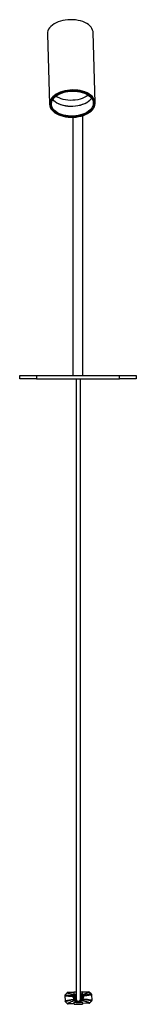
# Model space of a CAD drawing. Header units: millimetres. Extents: x 331 to 935, y 222 to 625.
# Tile 5 of 6: x 907 to 935, y 222 to 458. Entities that reach past the tile are written whole.
import ezdxf

# ---------------------------------------------------------------- set-up
doc = ezdxf.new("R2010")
doc.units = ezdxf.units.MM

msp = doc.modelspace()

# ---------------------------------------------------------------- linework, layer by layer
at = {"color": 7, "linetype": 'Continuous', "lineweight": 25}
for p, q in [((913.28, 454.95), (913.79, 438.08)), ((924.78, 438.41), (924.28, 455.28)), ((913.95, 438.13), (913.93, 438.25)), ((913.94, 438.36), (913.95, 438.09)), ((913.94, 438.26), (913.94, 438.31)), ((924.62, 438.41), (924.62, 438.68)), ((924.62, 438.63), (924.62, 438.58)), ((924.63, 438.57), (924.62, 438.45)), ((919.44, 434.98), (919.44, 372.94)), ((921.84, 372.94), (921.84, 435.4)), ((906.64, 372.14), (906.64, 372.94)), ((906.64, 372.94), (910.64, 372.94)), ((910.64, 372.14), (906.64, 372.14)), ((910.64, 372.94), (910.64, 372.14)), ((910.64, 372.94), (930.64, 372.94)), ((910.64, 372.14), (930.64, 372.14)), ((930.64, 372.14), (930.64, 372.94)), ((930.64, 372.94), (934.64, 372.94)), ((934.64, 372.14), (930.64, 372.14)), ((934.64, 372.94), (934.64, 372.14)), ((917.94, 224.68), (917.55, 224.28)), ((917.99, 224.73), (917.94, 224.68)), ((917.99, 224.73), (917.99, 224.73)), ((918.06, 224.8), (918.01, 224.75)), ((918.09, 224.82), (918.06, 224.8)), ((919.63, 224.87), (918.08, 224.82)), ((918.08, 224.82), (918.08, 224.82)), ((918.2, 224.82), (918.13, 224.82)), ((918.2, 224.82), (919.66, 224.87)), ((918.2, 224.82), (918.2, 224.82)), ((919.65, 225), (920.21, 225.02)), ((919.65, 225), (919.67, 224.48)), ((919.67, 224.48), (920.21, 224.55)), ((921.21, 225.05), (921.65, 225.06)), ((921.21, 224.58), (921.67, 224.57)), ((921.65, 225.05), (921.65, 225.06)), ((921.65, 225.06), (921.67, 224.57)), ((921.65, 225.02), (921.65, 225.03)), ((923.15, 224.99), (921.66, 224.94)), ((921.66, 224.99), (921.66, 224.99)), ((921.66, 224.94), (923.15, 224.99)), ((921.66, 224.96), (921.66, 224.96)), ((921.66, 224.92), (921.66, 224.93)), ((921.66, 224.89), (921.66, 224.9)), ((921.66, 224.86), (921.66, 224.86)), ((923.15, 224.99), (923.15, 224.99)), ((923.15, 224.99), (923.15, 224.99)), ((923.36, 224.91), (923.36, 224.91)), ((923.8, 224.5), (923.36, 224.91)), ((923.36, 224.91), (923.36, 224.91)), ((923.36, 224.91), (923.8, 224.5)), ((917.46, 224.06), (917.53, 222.84)), ((917.63, 222.6), (917.98, 222.27)), ((917.98, 222.27), (918.08, 222.18)), ((919.52, 223.91), (919.86, 223.66)), ((919.56, 224.13), (919.68, 224.19)), ((919.65, 223.68), (919.62, 223.68)), ((919.66, 223.9), (919.73, 223.9)), ((919.66, 223.9), (919.73, 223.9)), ((919.73, 223.68), (919.69, 223.68)), ((919.76, 222.03), (919.74, 222.56)), ((919.81, 223.68), (919.77, 223.68)), ((919.8, 223.9), (919.87, 223.9)), ((919.8, 223.9), (919.87, 223.9)), ((919.88, 223.69), (919.86, 223.66)), ((919.93, 223.69), (919.88, 223.69)), ((919.9, 223.63), (919.93, 223.69)), ((919.9, 223.63), (919.95, 223.6)), ((920.21, 224.08), (919.94, 223.91)), ((919.94, 223.91), (920, 223.91)), ((919.94, 223.91), (920, 223.91)), ((920, 223.69), (919.95, 223.6)), ((919.98, 223.57), (920.05, 223.69)), ((919.98, 223.57), (920, 223.56)), ((920, 223.91), (920.21, 224.04)), ((920.05, 223.69), (920, 223.69)), ((920, 223.56), (920, 223.56)), ((920.19, 223.99), (920.08, 223.91)), ((920.08, 223.91), (920.13, 223.91)), ((920.08, 223.91), (920.13, 223.91)), ((920.13, 223.91), (920.21, 223.97)), ((920.33, 222.83), (920.33, 222.83)), ((920.33, 222.83), (920.33, 222.83)), ((920.33, 222.83), (920.33, 222.83)), ((920.33, 222.83), (920.33, 222.83)), ((920.33, 222.83), (920.33, 222.83)), ((920.34, 222.64), (920.33, 222.64)), ((920.34, 222.62), (920.34, 222.63)), ((920.34, 222.63), (920.34, 222.63)), ((920.34, 222.62), (920.34, 222.62)), ((920.34, 222.61), (920.34, 222.61)), ((921.13, 222.86), (921.13, 222.86)), ((921.13, 222.86), (921.13, 222.86)), ((921.13, 222.86), (921.13, 222.86)), ((921.13, 222.86), (921.13, 222.86)), ((921.13, 222.86), (921.13, 222.86)), ((921.13, 222.86), (921.13, 222.86)), ((921.13, 222.86), (921.13, 222.86)), ((921.13, 222.86), (921.13, 222.86)), ((921.13, 222.86), (921.13, 222.86)), ((921.13, 222.86), (921.13, 222.86)), ((921.13, 222.67), (921.18, 222.71)), ((921.13, 222.67), (921.13, 222.66)), ((921.13, 222.66), (921.13, 222.66)), ((921.13, 222.65), (921.14, 222.65)), ((921.14, 222.65), (921.14, 222.64)), ((921.14, 222.64), (921.14, 222.64)), ((921.41, 223.96), (921.21, 224.06)), ((921.21, 224.02), (921.33, 223.95)), ((921.26, 223.95), (921.21, 223.98)), ((921.33, 223.95), (921.26, 223.95)), ((921.33, 223.95), (921.26, 223.95)), ((921.35, 223.74), (921.41, 223.74)), ((921.41, 223.65), (921.35, 223.74)), ((921.39, 223.63), (921.41, 223.65)), ((921.39, 223.63), (921.39, 223.63)), ((921.47, 223.96), (921.41, 223.96)), ((921.47, 223.96), (921.41, 223.96)), ((921.41, 223.74), (921.45, 223.68)), ((921.45, 223.68), (921.49, 223.72)), ((921.48, 223.74), (921.51, 223.74)), ((921.49, 223.72), (921.48, 223.74)), ((921.51, 223.74), (921.78, 223.97)), ((921.51, 223.74), (921.53, 223.74)), ((921.63, 223.96), (921.56, 223.96)), ((921.63, 223.96), (921.56, 223.96)), ((921.59, 223.74), (921.63, 223.74)), ((921.67, 223.75), (921.71, 223.75)), ((921.8, 224.27), (921.69, 224.31)), ((921.78, 223.97), (921.71, 223.97)), ((921.78, 223.97), (921.71, 223.97)), ((921.75, 222.09), (921.74, 222.62)), ((921.75, 223.75), (921.78, 223.75)), ((921.75, 222.3), (921.75, 222.3)), ((923.24, 222.27), (921.75, 222.22)), ((921.75, 222.27), (921.75, 222.26)), ((921.75, 222.24), (921.75, 222.23)), ((921.75, 222.2), (921.75, 222.2)), ((921.78, 223.97), (921.88, 224.06)), ((921.78, 223.97), (921.78, 223.97)), ((921.78, 223.97), (921.78, 223.97)), ((923.24, 222.27), (923.24, 222.27)), ((923.86, 222.8), (923.45, 222.37)), ((923.45, 222.36), (923.45, 222.37)), ((923.8, 224.5), (923.8, 224.5)), ((923.8, 224.5), (923.8, 224.5)), ((923.86, 222.8), (923.86, 222.81)), ((923.9, 224.29), (923.9, 224.29)), ((923.9, 224.29), (923.94, 223.02)), ((923.9, 224.29), (923.9, 224.29)), ((923.9, 224.29), (923.94, 223.02)), ((923.94, 223.02), (923.94, 223.02)), ((923.94, 223.02), (923.94, 223.02)), ((923.94, 223.02), (923.94, 223.01)), ((923.94, 223.01), (923.94, 223.01)), ((919.72, 222.15), (918.29, 222.1)), ((919.76, 222.03), (921.75, 222.09)), ((921.75, 222.17), (921.75, 222.16)), ((921.75, 222.14), (921.75, 222.13)), ((921.75, 222.1), (921.75, 222.09))]:
    msp.add_line(p, q, dxfattribs=at)
at = {"color": 8, "linetype": 'Continuous', "lineweight": 25}
msp.add_line((921.35, 223.61), (921.21, 223.79), dxfattribs=at)
at = {"color": 7, "linetype": 'Continuous', "lineweight": 25, "flags": 128}
for points in [[(924.28, 455.28), (924.26, 455.52), (924.16, 455.88), (924, 456.24), (923.78, 456.58), (923.49, 456.9), (923.14, 457.2), (922.73, 457.47), (922.27, 457.71), (921.77, 457.92), (921.23, 458.1), (920.66, 458.23), (920.06, 458.33), (919.45, 458.38), (918.83, 458.39), (918.21, 458.36), (917.6, 458.29), (917, 458.18), (916.42, 458.03), (915.88, 457.84), (915.37, 457.62), (914.9, 457.36), (914.49, 457.08), (914.13, 456.77), (913.83, 456.44), (913.59, 456.1), (913.42, 455.74), (913.32, 455.37), (913.28, 455), (913.28, 454.95)], [(918.72, 441.49), (918.1, 441.42), (917.49, 441.31), (916.91, 441.16), (916.36, 440.97), (915.85, 440.74), (915.38, 440.48), (914.97, 440.19), (914.61, 439.88), (914.31, 439.54), (914.08, 439.19), (913.91, 438.83), (913.81, 438.46), (913.79, 438.08), (913.84, 437.71), (913.95, 437.35), (914.14, 436.99), (914.4, 436.66), (914.72, 436.34), (915.09, 436.05), (915.53, 435.79), (916.01, 435.56), (916.53, 435.36), (917.09, 435.2), (917.68, 435.09), (918.29, 435.01), (918.91, 434.97), (919.54, 434.98), (920.17, 435.03), (920.78, 435.13), (921.37, 435.26), (921.94, 435.43), (922.47, 435.64), (922.96, 435.88), (923.4, 436.16), (923.79, 436.46), (924.12, 436.78), (924.39, 437.13), (924.59, 437.49), (924.72, 437.85), (924.78, 438.23), (924.77, 438.6), (924.69, 438.97), (924.53, 439.33), (924.31, 439.67), (924.02, 440), (923.68, 440.31), (923.27, 440.58), (922.81, 440.83), (922.31, 441.04), (921.76, 441.22), (921.19, 441.36), (920.59, 441.46), (919.97, 441.51), (919.34, 441.52), (918.72, 441.49)], [(918.73, 441.41), (918.12, 441.34), (917.52, 441.23), (916.94, 441.07), (916.4, 440.88), (915.89, 440.65), (915.44, 440.39), (915.03, 440.1), (914.68, 439.79), (914.39, 439.45), (914.17, 439.1), (914.02, 438.74), (913.94, 438.37), (913.93, 438), (914, 437.63), (914.13, 437.27), (914.34, 436.93), (914.61, 436.6), (914.95, 436.29), (915.34, 436.01), (915.79, 435.76), (916.29, 435.55), (916.82, 435.37), (917.39, 435.23), (917.98, 435.13), (918.6, 435.07), (919.22, 435.06), (919.84, 435.09), (920.46, 435.16), (921.06, 435.27), (921.63, 435.42), (922.17, 435.62), (922.68, 435.84), (923.14, 436.1), (923.54, 436.39), (923.89, 436.71), (924.18, 437.04), (924.4, 437.39), (924.55, 437.76), (924.63, 438.13), (924.64, 438.5), (924.57, 438.87), (924.44, 439.22), (924.23, 439.57), (923.96, 439.9), (923.62, 440.21), (923.23, 440.49), (922.78, 440.73), (922.29, 440.95), (921.75, 441.13), (921.18, 441.27), (920.59, 441.37), (919.98, 441.43), (919.35, 441.44), (918.73, 441.41)], [(914.37, 439.39), (914.65, 439.73), (914.98, 440.05), (915.38, 440.34), (915.83, 440.6), (916.33, 440.84), (916.86, 441.03), (917.43, 441.19), (918.02, 441.31), (918.63, 441.39), (919.25, 441.43), (919.87, 441.42), (920.49, 441.37), (921.08, 441.28), (921.65, 441.14), (922.19, 440.97), (922.69, 440.76), (923.15, 440.52), (923.55, 440.25), (923.89, 439.94), (924.18, 439.62), (924.39, 439.28), (924.54, 438.92), (924.61, 438.56), (924.62, 438.19), (924.55, 437.82), (924.41, 437.45), (924.2, 437.1), (923.93, 436.77), (923.59, 436.45), (923.19, 436.16), (922.74, 435.89), (922.25, 435.66), (921.71, 435.46), (921.14, 435.3), (920.55, 435.18), (919.94, 435.11), (919.32, 435.07), (918.7, 435.08), (918.09, 435.13), (917.49, 435.22), (916.92, 435.35), (916.38, 435.53), (915.88, 435.73), (915.43, 435.98), (915.02, 436.25), (914.68, 436.55), (914.4, 436.88), (914.18, 437.22), (914.03, 437.58), (913.96, 437.94), (913.96, 438.31), (914.02, 438.68), (914.16, 439.04), (914.37, 439.39)], [(914.65, 439.33), (914.91, 439.65), (915.24, 439.96), (915.62, 440.24), (916.06, 440.49), (916.54, 440.71), (917.06, 440.9), (917.61, 441.04), (918.18, 441.15), (918.77, 441.22), (919.37, 441.25), (919.96, 441.24), (920.55, 441.18), (921.11, 441.08), (921.66, 440.94), (922.17, 440.77), (922.64, 440.56), (923.06, 440.31), (923.43, 440.04), (923.74, 439.74), (923.98, 439.42), (924.17, 439.09), (924.28, 438.74), (924.32, 438.39), (924.3, 438.03), (924.2, 437.68), (924.03, 437.33), (923.8, 437), (923.5, 436.69), (923.15, 436.4), (922.74, 436.13), (922.28, 435.89), (921.78, 435.69), (921.24, 435.52), (920.68, 435.39), (920.1, 435.3), (919.51, 435.25), (918.91, 435.25), (918.32, 435.29), (917.74, 435.36), (917.18, 435.48), (916.66, 435.64), (916.17, 435.83), (915.72, 436.06), (915.32, 436.32), (914.98, 436.6), (914.7, 436.91), (914.49, 437.24), (914.34, 437.58), (914.26, 437.93), (914.25, 438.29), (914.32, 438.64), (914.45, 438.99), (914.65, 439.33)], [(923.13, 440.26), (923.02, 440.18), (922.62, 439.92), (922.16, 439.68), (921.67, 439.48), (921.14, 439.31), (920.58, 439.18), (920, 439.09), (919.42, 439.04), (918.82, 439.03), (918.24, 439.07), (917.66, 439.14), (917.11, 439.26), (916.58, 439.41), (916.1, 439.6), (915.65, 439.83), (915.33, 440.03)], [(921.65, 225.03), (921.66, 225), (921.66, 224.98), (921.66, 224.97), (921.66, 224.97), (921.66, 224.98), (921.66, 224.99), (921.65, 225.02), (921.65, 225.05)], [(921.66, 224.99), (921.66, 224.97), (921.66, 224.95), (921.66, 224.94), (921.66, 224.94), (921.66, 224.94), (921.66, 224.96), (921.66, 224.99), (921.65, 225.02)], [(921.66, 224.96), (921.66, 224.93), (921.66, 224.91), (921.66, 224.9), (921.66, 224.9), (921.66, 224.91), (921.66, 224.93), (921.66, 224.96), (921.66, 224.99)], [(921.66, 224.93), (921.66, 224.9), (921.66, 224.88), (921.66, 224.87), (921.66, 224.87), (921.66, 224.88), (921.66, 224.9), (921.66, 224.92), (921.66, 224.96)], [(921.66, 224.9), (921.66, 224.87), (921.66, 224.85), (921.66, 224.84), (921.66, 224.84), (921.66, 224.85), (921.66, 224.87), (921.66, 224.89), (921.66, 224.92)], [(921.66, 224.86), (921.66, 224.84), (921.66, 224.82), (921.66, 224.81), (921.66, 224.81), (921.66, 224.82), (921.66, 224.84), (921.66, 224.86), (921.66, 224.89)], [(921.66, 224.8), (921.66, 224.8), (921.66, 224.81), (921.66, 224.81), (921.66, 224.82), (921.66, 224.83), (921.66, 224.84), (921.66, 224.85), (921.66, 224.86)], [(921.31, 223.31), (921.27, 223.52), (921.22, 223.61)], [(921.75, 222.36), (921.75, 222.36), (921.75, 222.35), (921.75, 222.34), (921.75, 222.33), (921.75, 222.33), (921.75, 222.32), (921.75, 222.31), (921.75, 222.3)], [(921.75, 222.3), (921.75, 222.32), (921.75, 222.34), (921.75, 222.35), (921.75, 222.35), (921.75, 222.34), (921.75, 222.32), (921.75, 222.3), (921.75, 222.27)], [(921.75, 222.26), (921.75, 222.29), (921.75, 222.31), (921.75, 222.32), (921.75, 222.32), (921.75, 222.31), (921.75, 222.29), (921.75, 222.27), (921.75, 222.24)], [(921.75, 222.23), (921.75, 222.26), (921.75, 222.28), (921.75, 222.29), (921.75, 222.29), (921.75, 222.28), (921.75, 222.26), (921.75, 222.23), (921.75, 222.2)], [(921.75, 222.2), (921.75, 222.22), (921.75, 222.24), (921.75, 222.25), (921.75, 222.25), (921.75, 222.24), (921.75, 222.23), (921.75, 222.2), (921.75, 222.17)], [(921.75, 222.16), (921.75, 222.19), (921.75, 222.21), (921.75, 222.22), (921.75, 222.22), (921.75, 222.21), (921.75, 222.2), (921.75, 222.17), (921.75, 222.14)], [(921.75, 222.13), (921.75, 222.16), (921.75, 222.18), (921.75, 222.19), (921.75, 222.19), (921.75, 222.18), (921.75, 222.16), (921.75, 222.14), (921.75, 222.1)]]:
    msp.add_lwpolyline(points, dxfattribs=at)
at = {"color": 8, "linetype": 'Continuous', "lineweight": 25, "flags": 128}
for points in [[(923.93, 439.5), (923.82, 439.36), (923.52, 439.04), (923.15, 438.74), (922.74, 438.47), (922.27, 438.22), (921.76, 438.02), (921.21, 437.85), (920.64, 437.71), (920.04, 437.62), (919.44, 437.57), (918.83, 437.57), (918.23, 437.61), (917.64, 437.68), (917.07, 437.8), (916.53, 437.97), (916.03, 438.16), (915.58, 438.39), (915.18, 438.66), (914.83, 438.95), (914.58, 439.22)], [(914.6, 439.26), (914.82, 439.01), (915.17, 438.72), (915.58, 438.46), (916.03, 438.23), (916.53, 438.03), (917.07, 437.87), (917.64, 437.75), (918.22, 437.67), (918.83, 437.63), (919.44, 437.64), (920.04, 437.69), (920.64, 437.78), (921.21, 437.91), (921.76, 438.08), (922.27, 438.29), (922.73, 438.53), (923.15, 438.8), (923.52, 439.1), (923.82, 439.42), (923.91, 439.53)], [(917.55, 224.27), (917.55, 224.27), (917.58, 224.25), (917.71, 224.23), (917.91, 224.21), (918.3, 224.19), (918.55, 224.17), (918.8, 224.15), (919.12, 224.14), (919.46, 224.13), (919.56, 224.13), (919.56, 224.13), (919.56, 224.13)], [(921.21, 223.85), (921.37, 223.67), (921.39, 223.63), (921.39, 223.63), (921.39, 223.63)], [(921.22, 223.69), (921.31, 223.53), (921.35, 223.31)]]:
    msp.add_lwpolyline(points, dxfattribs=at)
at = {"color": 7, "linetype": 'Continuous', "lineweight": 25}
for centre, radius, start, end in [((918.21, 224.52), 0.3, 114.323, 136.9444), ((923.16, 224.69), 0.3, 46.9444, 91.9444), ((920.71, 223.29), 0.6, 148.1563, 1.9444), ((920.71, 223.29), 0.6, 180, 230.1341), ((920.71, 223.29), 0.6, 180, 230.1341), ((920.71, 223.29), 0.6, 180, 230.1341), ((920.71, 223.29), 0.6, 180, 230.1341), ((920.71, 223.29), 0.6, 180, 230.1341), ((920.71, 223.29), 0.6, 180, 230.1341), ((920.71, 223.29), 0.6, 180, 230.1341), ((920.71, 223.29), 0.6, 180, 230.1341), ((920.71, 223.29), 0.6, 180, 230.1341), ((920.71, 223.29), 0.6, 180, 230.1341), ((920.71, 223.29), 0.6, 180, 360), ((920.71, 223.29), 0.6, 313.7547, 360), ((920.71, 223.29), 0.6, 313.7547, 360), ((920.71, 223.29), 0.6, 313.7547, 360), ((920.71, 223.29), 0.6, 313.7547, 360), ((920.71, 223.29), 0.6, 313.7547, 360), ((920.71, 223.29), 0.6, 313.7547, 360), ((920.71, 223.29), 0.6, 313.7547, 360), ((920.71, 223.29), 0.6, 313.7547, 360), ((920.71, 223.29), 0.6, 313.7547, 360), ((920.71, 223.29), 0.6, 313.7547, 360), ((923.6, 224.28), 0.3, 1.9444, 46.9444)]:
    msp.add_arc(centre, radius, start, end, dxfattribs=at)
at = {"color": 8, "linetype": 'Continuous', "lineweight": 25}
msp.add_arc((920.71, 223.29), 0.64, 142.8647, 1.9444, dxfattribs=at)
at = {"color": 7, "linetype": 'Continuous', "lineweight": 25}
for points, knots in [([(920.21, 372.14), (920.21, 371.95), (920.21, 371.19), (920.21, 369.86), (920.21, 368.16), (920.21, 366.1), (920.21, 363.65), (920.21, 360.79), (920.21, 357.15), (920.21, 352.77), (920.21, 347.61), (920.21, 341.03), (920.21, 333.04), (920.21, 323.66), (920.21, 315.06), (920.21, 307.24), (920.21, 300.21), (920.21, 293.2), (920.21, 286.71), (920.21, 280.76), (920.21, 275.35), (920.21, 269.98), (920.21, 265.16), (920.21, 260.92), (920.21, 257.27), (920.21, 253.7), (920.21, 250.45), (920.21, 247.53), (920.21, 244.94), (920.21, 242.47), (920.21, 240.17), (920.21, 238.16), (920.21, 236.43), (920.21, 234.93), (920.21, 233.55), (920.21, 232.31), (920.21, 231.2), (920.21, 230.16), (920.21, 229.2), (920.21, 228.33), (920.21, 227.58), (920.21, 226.94), (920.21, 226.32), (920.21, 225.75), (920.21, 225.25), (920.21, 224.85), (920.21, 224.58), (920.21, 224.4), (920.21, 224.27), (920.21, 224.15), (920.21, 224.03), (920.21, 223.92), (920.21, 223.82), (920.21, 223.73), (920.21, 223.65), (920.21, 223.58), (920.21, 223.52), (920.21, 223.47), (920.21, 223.42), (920.21, 223.38), (920.21, 223.34), (920.21, 223.32), (920.21, 223.3), (920.21, 223.28), (920.21, 223.27), (920.21, 223.27), (920.21, 223.26), (920.21, 223.26), (920.21, 223.26)], [0, 0, 0, 0, 0.0023483, 0.0096518, 0.0167266, 0.0238582, 0.0355144, 0.0475387, 0.059719, 0.0812471, 0.102627, 0.1245376, 0.1639126, 0.2029294, 0.2424324, 0.2719263, 0.3011877, 0.330638, 0.3599965, 0.3827792, 0.405409, 0.4280791, 0.4505623, 0.4663388, 0.4818565, 0.4972099, 0.5123633, 0.5243188, 0.5361253, 0.5477938, 0.5591527, 0.5702533, 0.5794131, 0.5885866, 0.5978664, 0.6072286, 0.6165579, 0.6258967, 0.6371559, 0.6484921, 0.6598991, 0.6713627, 0.6828913, 0.6990591, 0.715125, 0.7309247, 0.7462818, 0.7540884, 0.7620041, 0.7705498, 0.779772, 0.7897129, 0.8004177, 0.8102163, 0.8206431, 0.8317337, 0.8435262, 0.8560608, 0.8691352, 0.8830097, 0.8977309, 0.913349, 0.9265249, 0.9403376, 0.9548173, 0.9699955, 0.9859068, 1, 1, 1, 1]), ([(921.21, 223.26), (921.21, 223.26), (921.21, 223.26), (921.21, 223.27), (921.21, 223.27), (921.21, 223.28), (921.21, 223.29), (921.21, 223.31), (921.21, 223.34), (921.21, 223.37), (921.21, 223.42), (921.21, 223.46), (921.21, 223.52), (921.21, 223.58), (921.21, 223.65), (921.21, 223.73), (921.21, 223.82), (921.21, 223.93), (921.21, 224.05), (921.21, 224.18), (921.21, 224.32), (921.21, 224.46), (921.21, 224.62), (921.21, 224.86), (921.21, 225.21), (921.21, 225.72), (921.21, 226.31), (921.21, 226.94), (921.21, 227.58), (921.21, 228.33), (921.21, 229.2), (921.21, 230.16), (921.21, 231.2), (921.21, 232.31), (921.21, 233.55), (921.21, 234.93), (921.21, 236.43), (921.21, 238.16), (921.21, 240.17), (921.21, 242.47), (921.21, 244.94), (921.21, 247.53), (921.21, 250.45), (921.21, 253.7), (921.21, 257.27), (921.21, 260.92), (921.21, 265.27), (921.21, 270.32), (921.21, 276.04), (921.21, 281.81), (921.21, 287.61), (921.21, 293.46), (921.21, 300.44), (921.21, 308.56), (921.21, 317.8), (921.21, 326.06), (921.21, 333.34), (921.21, 339.63), (921.21, 345.89), (921.21, 352.1), (921.21, 357.5), (921.21, 362.11), (921.21, 365.85), (921.21, 369.19), (921.21, 371.25), (921.21, 372.14)], [0, 0, 0, 0, 0.001704, 0.019161, 0.035765, 0.051559, 0.069188, 0.085807, 0.101473, 0.11624, 0.130433, 0.143791, 0.15636, 0.168184, 0.179303, 0.189755, 0.199575, 0.211215, 0.22195, 0.231839, 0.240937, 0.24943, 0.258043, 0.266843, 0.283349, 0.300166, 0.317102, 0.328631, 0.340094, 0.351501, 0.362838, 0.374097, 0.383436, 0.392765, 0.402127, 0.411407, 0.42058, 0.42974, 0.440841, 0.4522, 0.463868, 0.475675, 0.48763, 0.502784, 0.518137, 0.533655, 0.549432, 0.573361, 0.597485, 0.621556, 0.645872, 0.670442, 0.695067, 0.733539, 0.772391, 0.811198, 0.837334, 0.863771, 0.89019, 0.916009, 0.941791, 0.958056, 0.973866, 0.988848, 1, 1, 1, 1]), ([(918.01, 224.75), (918.01, 224.75), (918.01, 224.74), (918, 224.74), (918, 224.73), (917.99, 224.73), (917.99, 224.73)], [0, 0, 0, 0, 0.226956, 0.52053, 0.817193, 1, 1, 1, 1]), ([(919.68, 224.19), (919.65, 224.21), (919.59, 224.24), (919.36, 224.28), (919.16, 224.33), (918.89, 224.41), (918.67, 224.5), (918.34, 224.6), (918.14, 224.67), (918.01, 224.74), (918.05, 224.79), (918.08, 224.82)], [0, 0, 0, 0, 0.077677, 0.155762, 0.233796, 0.311121, 0.556525, 0.667295, 0.777065, 0.886139, 1, 1, 1, 1]), ([(918.07, 224.79), (918.06, 224.78), (918.06, 224.78), (918.05, 224.77), (918.04, 224.77)], [0, 0, 0, 0, 0.585523, 1, 1, 1, 1]), ([(921.67, 224.57), (921.67, 224.62), (921.67, 224.7), (921.66, 224.77), (921.66, 224.8)], [0, 0, 0, 0, 0.5575211, 1, 1, 1, 1]), ([(921.69, 224.31), (921.69, 224.31), (921.69, 224.32), (921.69, 224.32), (921.71, 224.35), (921.89, 224.42), (922.24, 224.53), (922.58, 224.67), (922.87, 224.8), (923.07, 224.91), (923.13, 224.97), (923.15, 224.99), (923.15, 224.99)], [0, 0, 0, 0, 0.001007, 0.00908, 0.033435, 0.096994, 0.300982, 0.504562, 0.706916, 0.908873, 0.999998, 1, 1, 1, 1]), ([(923.36, 224.91), (923.34, 224.89), (923.27, 224.84), (923.04, 224.73), (922.73, 224.61), (922.35, 224.48), (921.96, 224.38), (921.73, 224.34), (921.7, 224.32), (921.69, 224.32), (921.69, 224.31), (921.69, 224.31)], [0, 0, 0, 0, 0.095396, 0.297245, 0.499457, 0.702537, 0.905919, 0.967203, 0.991037, 0.998994, 1, 1, 1, 1]), ([(923.15, 224.99), (923.16, 224.99), (923.2, 224.99), (923.28, 224.97), (923.34, 224.93), (923.36, 224.91)], [0, 0, 0, 0, 0.136987, 0.568486, 1, 1, 1, 1]), ([(917.47, 224.05), (917.46, 224.05), (917.46, 224.05), (917.47, 224.05), (917.47, 224.06)], [0, 0, 0, 0, 0.410252, 1, 1, 1, 1]), ([(917.56, 224.27), (917.55, 224.27), (917.53, 224.25), (917.49, 224.19), (917.46, 224.11), (917.47, 224.06), (917.47, 224.05)], [0, 0, 0, 0, 0.046211, 0.442604, 0.874476, 1, 1, 1, 1]), ([(917.54, 222.8), (917.54, 222.8), (917.53, 222.81), (917.52, 222.82), (917.52, 222.83)], [0, 0, 0, 0, 0.000039, 1, 1, 1, 1]), ([(917.53, 222.83), (917.53, 222.81), (917.53, 222.75), (917.57, 222.67), (917.62, 222.62), (917.64, 222.6), (917.64, 222.59)], [0, 0, 0, 0, 0.158688, 0.522831, 0.881438, 1, 1, 1, 1]), ([(919.84, 222.95), (919.82, 222.93), (919.77, 222.9), (919.56, 222.83), (919.36, 222.77), (919.1, 222.65), (918.89, 222.53), (918.56, 222.41), (918.34, 222.31), (918.17, 222.22), (918.15, 222.17), (918.14, 222.14)], [0, 0, 0, 0, 0.077159, 0.154882, 0.233099, 0.310526, 0.55625, 0.667985, 0.779387, 0.889314, 1, 1, 1, 1]), ([(919.52, 223.91), (919.5, 223.9), (919.47, 223.9), (919.44, 223.87), (919.44, 223.86), (919.43, 223.85), (919.43, 223.84), (919.43, 223.83), (919.43, 223.82), (919.43, 223.82), (919.43, 223.81), (919.43, 223.8), (919.44, 223.8), (919.44, 223.8)], [0, 0, 0, 0, 0.624357, 0.744262, 0.825268, 0.880202, 0.917671, 0.943448, 0.961412, 0.980695, 0.988501, 0.996397, 1, 1, 1, 1]), ([(919.44, 223.8), (919.47, 223.69), (919.52, 223.49), (919.61, 223.31), (919.65, 223.23)], [0, 0, 0, 0, 0.560569, 1, 1, 1, 1]), ([(919.56, 224.13), (919.56, 224.13), (919.56, 224.12), (919.55, 224.12), (919.54, 224.11), (919.53, 224.09), (919.5, 224.01), (919.51, 223.95), (919.52, 223.91)], [0, 0, 0, 0, 0.005161, 0.011801, 0.024281, 0.06984, 0.250576, 1, 1, 1, 1]), ([(919.62, 223.68), (919.67, 223.48), (919.74, 223.16), (919.98, 222.83), (920.15, 222.73), (920.2, 222.7)], [0, 0, 0, 0, 0.506899, 0.829654, 1, 1, 1, 1]), ([(920.16, 222.73), (920.12, 222.76), (919.96, 222.85), (919.75, 223.19), (919.69, 223.5), (919.65, 223.68)], [0, 0, 0, 0, 0.145539, 0.498448, 1, 1, 1, 1]), ([(919.65, 223.23), (919.7, 223.15), (919.76, 223.05), (919.83, 222.97), (919.84, 222.95)], [0, 0, 0, 0, 0.857871, 1, 1, 1, 1]), ([(920.25, 224.24), (920.09, 224.18), (919.87, 224.09), (919.7, 223.94), (919.66, 223.9)], [0, 0, 0, 0, 0.746184, 1, 1, 1, 1]), ([(920.21, 224.39), (920.14, 224.38), (919.95, 224.34), (919.78, 224.25), (919.68, 224.19)], [0, 0, 0, 0, 0.386889, 1, 1, 1, 1]), ([(919.69, 223.68), (919.71, 223.51), (919.73, 223.28), (919.86, 223.1), (919.89, 223.05)], [0, 0, 0, 0, 0.758328, 1, 1, 1, 1]), ([(919.73, 223.9), (919.86, 224), (920.03, 224.14), (920.24, 224.21), (920.28, 224.23)], [0, 0, 0, 0, 0.7775505, 1, 1, 1, 1]), ([(920.17, 222.73), (920.14, 222.75), (920.02, 222.82), (919.88, 223.04), (919.75, 223.35), (919.73, 223.57), (919.73, 223.68)], [0, 0, 0, 0, 0.096746, 0.379297, 0.70391, 1, 1, 1, 1]), ([(919.74, 222.56), (919.9, 222.52), (920.22, 222.45), (920.72, 222.44), (921.23, 222.48), (921.57, 222.57), (921.74, 222.62)], [0, 0, 0, 0, 0.241836, 0.488741, 0.741805, 1, 1, 1, 1]), ([(919.77, 223.68), (919.77, 223.56), (919.77, 223.34), (919.87, 223.15), (919.92, 223.06)], [0, 0, 0, 0, 0.5690161, 1, 1, 1, 1]), ([(920.21, 224.15), (920.09, 224.1), (919.95, 224.03), (919.83, 223.92), (919.8, 223.9)], [0, 0, 0, 0, 0.816069, 1, 1, 1, 1]), ([(920.34, 222.63), (920.25, 222.68), (920.08, 222.78), (919.91, 223.04), (919.8, 223.35), (919.81, 223.57), (919.81, 223.68)], [0, 0, 0, 0, 0.235053, 0.4693581, 0.728143, 1, 1, 1, 1]), ([(919.86, 223.66), (919.85, 223.54), (919.84, 223.3), (919.93, 223.01), (920.05, 222.89), (920.08, 222.85)], [0, 0, 0, 0, 0.421862, 0.819263, 1, 1, 1, 1]), ([(919.84, 222.95), (919.89, 222.9), (920, 222.77), (920.23, 222.63), (920.49, 222.55), (920.77, 222.53), (921.05, 222.58), (921.3, 222.7), (921.49, 222.85), (921.58, 222.97), (921.61, 223.01)], [0, 0, 0, 0, 0.111726, 0.246443, 0.381218, 0.516186, 0.65123, 0.786307, 0.921501, 1, 1, 1, 1]), ([(919.87, 223.9), (919.97, 223.98), (920.08, 224.08), (920.22, 224.13), (920.24, 224.14)], [0, 0, 0, 0, 0.842912, 1, 1, 1, 1]), ([(920.34, 222.63), (920.26, 222.68), (920.1, 222.79), (919.95, 223.03), (919.86, 223.32), (919.89, 223.53), (919.9, 223.63)], [0, 0, 0, 0, 0.238866, 0.477293, 0.729045, 1, 1, 1, 1]), ([(919.95, 223.6), (919.93, 223.5), (919.89, 223.31), (919.97, 223.03), (920.11, 222.79), (920.26, 222.69), (920.34, 222.64)], [0, 0, 0, 0, 0.2582025, 0.5164742, 0.772308, 1, 1, 1, 1]), ([(920.33, 222.64), (920.26, 222.69), (920.12, 222.79), (919.99, 223.02), (919.92, 223.29), (919.96, 223.47), (919.98, 223.57)], [0, 0, 0, 0, 0.24162, 0.4832, 0.727125, 1, 1, 1, 1]), ([(921.39, 223.63), (921.39, 223.63), (921.42, 223.57), (921.47, 223.41), (921.47, 223.17), (921.38, 222.92), (921.22, 222.72), (921.01, 222.59), (920.77, 222.53), (920.53, 222.55), (920.3, 222.65), (920.11, 222.82), (919.99, 223.05), (919.95, 223.26), (919.97, 223.43), (919.99, 223.51), (920, 223.56), (920, 223.56)], [0, 0, 0, 0, 0.000004, 0.073459, 0.159521, 0.244872, 0.32947, 0.414718, 0.499884, 0.571764, 0.657556, 0.743097, 0.828405, 0.91375, 0.950427, 0.999996, 1, 1, 1, 1]), ([(920.04, 223.54), (920.02, 223.46), (919.98, 223.31), (920.03, 223.06), (920.14, 222.85), (920.32, 222.68), (920.54, 222.59), (920.77, 222.57), (920.99, 222.62), (921.2, 222.75), (921.35, 222.94), (921.43, 223.17), (921.43, 223.41), (921.38, 223.55), (921.35, 223.61)], [0, 0, 0, 0, 0.08596, 0.171339, 0.256687, 0.342274, 0.428058, 0.499955, 0.58516, 0.670396, 0.755022, 0.840442, 0.926544, 1, 1, 1, 1]), ([(920, 223.56), (920.01, 223.55), (920.01, 223.55), (920.02, 223.55), (920.03, 223.55), (920.04, 223.54), (920.04, 223.54), (920.04, 223.54)], [0, 0, 0, 0, 0.240193, 0.480386, 0.720582, 0.910779, 1, 1, 1, 1]), ([(920.12, 222.78), (920.15, 222.75), (920.19, 222.7), (920.26, 222.66), (920.3, 222.65)], [0, 0, 0, 0, 0.4549962, 1, 1, 1, 1]), ([(920.12, 222.76), (920.16, 222.72), (920.21, 222.68), (920.28, 222.65), (920.29, 222.64)], [0, 0, 0, 0, 0.77806, 1, 1, 1, 1]), ([(920.14, 222.78), (920.16, 222.76), (920.21, 222.69), (920.29, 222.65), (920.34, 222.63)], [0, 0, 0, 0, 0.346914, 1, 1, 1, 1]), ([(920.21, 223.27), (920.22, 223.23), (920.22, 223.15), (920.27, 223.04), (920.32, 222.95), (920.39, 222.89), (920.44, 222.84), (920.49, 222.82), (920.53, 222.8), (920.57, 222.79), (920.6, 222.78), (920.61, 222.78), (920.62, 222.77), (920.63, 222.77), (920.63, 222.77), (920.63, 222.77), (920.63, 222.77), (920.64, 222.77), (920.64, 222.77), (920.64, 222.77), (920.64, 222.77), (920.65, 222.77), (920.65, 222.77), (920.68, 222.77), (920.71, 222.77), (920.76, 222.77), (920.82, 222.78), (920.89, 222.8), (920.97, 222.84), (921.06, 222.9), (921.13, 222.99), (921.2, 223.12), (921.21, 223.22), (921.21, 223.27)], [0, 0, 0, 0, 0.104495, 0.195976, 0.274841, 0.341438, 0.396064, 0.432618, 0.461144, 0.481735, 0.492018, 0.497919, 0.498722, 0.499268, 0.499453, 0.499528, 0.499593, 0.499653, 0.499712, 0.499841, 0.499998, 0.500306, 0.500713, 0.502324, 0.516795, 0.544382, 0.585291, 0.639748, 0.693264, 0.755824, 0.827639, 0.908946, 1, 1, 1, 1]), ([(921.13, 222.65), (921.22, 222.71), (921.38, 222.83), (921.53, 223.1), (921.62, 223.41), (921.6, 223.63), (921.59, 223.74)], [0, 0, 0, 0, 0.235453, 0.470121, 0.730117, 1, 1, 1, 1]), ([(921.13, 222.66), (921.21, 222.72), (921.36, 222.83), (921.5, 223.09), (921.56, 223.38), (921.53, 223.6), (921.5, 223.71), (921.49, 223.72)], [0, 0, 0, 0, 0.231836, 0.46322, 0.707801, 0.967282, 1, 1, 1, 1]), ([(921.45, 223.68), (921.47, 223.59), (921.53, 223.4), (921.49, 223.11), (921.36, 222.85), (921.21, 222.73), (921.13, 222.66)], [0, 0, 0, 0, 0.250579, 0.501187, 0.750079, 1, 1, 1, 1]), ([(921.32, 222.83), (921.31, 222.81), (921.26, 222.73), (921.19, 222.69), (921.13, 222.66)], [0, 0, 0, 0, 0.290345, 1, 1, 1, 1]), ([(921.34, 222.82), (921.32, 222.79), (921.26, 222.72), (921.18, 222.68), (921.14, 222.65)], [0, 0, 0, 0, 0.382659, 1, 1, 1, 1]), ([(921.34, 222.8), (921.3, 222.76), (921.25, 222.71), (921.19, 222.68), (921.18, 222.67)], [0, 0, 0, 0, 0.787714, 1, 1, 1, 1]), ([(921.69, 224.31), (921.58, 224.36), (921.42, 224.42), (921.26, 224.43), (921.21, 224.44)], [0, 0, 0, 0, 0.715179, 1, 1, 1, 1]), ([(921.21, 224.25), (921.34, 224.21), (921.55, 224.15), (921.72, 224.02), (921.78, 223.97)], [0, 0, 0, 0, 0.6341461, 1, 1, 1, 1]), ([(921.71, 223.97), (921.57, 224.06), (921.42, 224.18), (921.23, 224.23), (921.21, 224.23)], [0, 0, 0, 0, 0.881189, 1, 1, 1, 1]), ([(921.21, 224.17), (921.32, 224.14), (921.47, 224.09), (921.59, 223.99), (921.63, 223.96)], [0, 0, 0, 0, 0.702667, 1, 1, 1, 1]), ([(921.56, 223.96), (921.45, 224.04), (921.34, 224.11), (921.22, 224.15), (921.21, 224.16)], [0, 0, 0, 0, 0.952278, 1, 1, 1, 1]), ([(921.21, 224.1), (921.29, 224.07), (921.38, 224.03), (921.46, 223.97), (921.47, 223.96)], [0, 0, 0, 0, 0.786256, 1, 1, 1, 1]), ([(921.78, 223.75), (921.74, 223.55), (921.69, 223.23), (921.48, 222.88), (921.33, 222.78), (921.28, 222.74)], [0, 0, 0, 0, 0.518268, 0.847579, 1, 1, 1, 1]), ([(921.29, 222.77), (921.32, 222.79), (921.44, 222.87), (921.57, 223.1), (921.67, 223.41), (921.67, 223.64), (921.67, 223.75)], [0, 0, 0, 0, 0.097941, 0.380551, 0.70654, 1, 1, 1, 1]), ([(921.3, 222.77), (921.34, 222.8), (921.5, 222.91), (921.68, 223.25), (921.72, 223.57), (921.75, 223.75)], [0, 0, 0, 0, 0.146922, 0.50085, 1, 1, 1, 1]), ([(921.35, 223.61), (921.35, 223.62), (921.36, 223.62), (921.37, 223.62), (921.38, 223.63), (921.38, 223.63), (921.39, 223.63), (921.39, 223.63)], [0, 0, 0, 0, 0.0892101, 0.2740754, 0.5160521, 0.758026, 1, 1, 1, 1]), ([(921.53, 223.74), (921.55, 223.62), (921.59, 223.38), (921.52, 223.08), (921.41, 222.94), (921.37, 222.89)], [0, 0, 0, 0, 0.410638, 0.798824, 1, 1, 1, 1]), ([(921.38, 222.96), (921.4, 223), (921.47, 223.11), (921.49, 223.34), (921.46, 223.53), (921.42, 223.63), (921.41, 223.65)], [0, 0, 0, 0, 0.18065, 0.545352, 0.914455, 1, 1, 1, 1]), ([(921.63, 223.74), (921.64, 223.62), (921.65, 223.4), (921.56, 223.2), (921.53, 223.12)], [0, 0, 0, 0, 0.570215, 1, 1, 1, 1]), ([(921.71, 223.75), (921.7, 223.57), (921.69, 223.35), (921.58, 223.15), (921.55, 223.11)], [0, 0, 0, 0, 0.7614758, 1, 1, 1, 1]), ([(921.61, 223.01), (921.63, 223.04), (921.69, 223.14), (921.74, 223.24), (921.78, 223.3)], [0, 0, 0, 0, 0.348024, 1, 1, 1, 1]), ([(923.24, 222.27), (923.24, 222.27), (923.24, 222.28), (923.17, 222.34), (922.95, 222.46), (922.6, 222.6), (922.34, 222.72), (922.09, 222.82), (921.79, 222.9), (921.65, 222.96), (921.62, 222.98), (921.61, 223), (921.61, 223.01), (921.61, 223.01), (921.61, 223.01)], [0, 0, 0, 0, 0.000002, 0.024737, 0.259394, 0.494974, 0.631031, 0.766746, 0.912212, 0.937439, 0.981513, 0.990371, 0.998224, 1, 1, 1, 1]), ([(921.61, 223.01), (921.61, 223.01), (921.61, 223.01), (921.61, 223.01), (921.63, 223), (921.7, 222.97), (921.9, 222.94), (922.2, 222.88), (922.45, 222.81), (922.7, 222.71), (922.99, 222.6), (923.28, 222.48), (923.39, 222.4), (923.45, 222.36)], [0, 0, 0, 0, 0.0019044, 0.0094464, 0.0181068, 0.0608683, 0.1441758, 0.2279369, 0.3637877, 0.5000654, 0.6669967, 0.8338619, 1, 1, 1, 1]), ([(921.75, 222.36), (921.74, 222.39), (921.74, 222.45), (921.74, 222.56), (921.74, 222.62)], [0, 0, 0, 0, 0.378555, 1, 1, 1, 1]), ([(921.96, 223.94), (921.94, 223.82), (921.9, 223.6), (921.81, 223.39), (921.78, 223.3)], [0, 0, 0, 0, 0.576075, 1, 1, 1, 1]), ([(923.86, 222.81), (923.85, 222.81), (923.8, 222.84), (923.63, 222.9), (923.33, 222.97), (923.02, 223.03), (922.76, 223.1), (922.5, 223.15), (922.23, 223.2), (921.99, 223.24), (921.84, 223.26), (921.78, 223.29), (921.78, 223.3), (921.78, 223.3)], [0, 0, 0, 0, 0.028667, 0.182375, 0.337019, 0.491753, 0.607519, 0.723105, 0.835652, 0.889648, 0.943336, 0.998285, 1, 1, 1, 1]), ([(921.78, 223.3), (921.78, 223.3), (921.79, 223.3), (921.88, 223.29), (922.19, 223.27), (922.54, 223.26), (922.81, 223.22), (923.08, 223.18), (923.4, 223.14), (923.71, 223.08), (923.88, 223.04), (923.93, 223.02), (923.94, 223.02)], [0, 0, 0, 0, 0.0023967, 0.0561766, 0.1622199, 0.2752986, 0.3911869, 0.5072955, 0.6628433, 0.8182916, 0.9727074, 1, 1, 1, 1]), ([(921.8, 224.27), (921.8, 224.27), (921.81, 224.27), (921.86, 224.28), (922.17, 224.29), (922.63, 224.33), (923.05, 224.38), (923.44, 224.43), (923.71, 224.47), (923.79, 224.49), (923.8, 224.5), (923.8, 224.5)], [0, 0, 0, 0, 0.000002, 0.036467, 0.113516, 0.31418, 0.51505, 0.714899, 0.914008, 0.999999, 1, 1, 1, 1]), ([(921.88, 224.06), (921.88, 224.1), (921.88, 224.15), (921.86, 224.21), (921.85, 224.22), (921.84, 224.23), (921.83, 224.24), (921.82, 224.25), (921.81, 224.26), (921.81, 224.26), (921.8, 224.26), (921.8, 224.27), (921.8, 224.27)], [0, 0, 0, 0, 0.689726, 0.789292, 0.856736, 0.90267, 0.934214, 0.963859, 0.978897, 0.989796, 0.997442, 1, 1, 1, 1]), ([(921.96, 223.94), (921.97, 223.95), (921.97, 223.95), (921.97, 223.96), (921.97, 223.97), (921.96, 224), (921.94, 224.04), (921.91, 224.05), (921.88, 224.06)], [0, 0, 0, 0, 0.007273, 0.016172, 0.031775, 0.082914, 0.322883, 1, 1, 1, 1]), ([(923.9, 224.29), (923.9, 224.29), (923.88, 224.28), (923.81, 224.26), (923.54, 224.22), (923.16, 224.14), (922.73, 224.09), (922.27, 224.05), (922, 223.97), (921.97, 223.95), (921.96, 223.94), (921.96, 223.94)], [0, 0, 0, 0, 0.000001, 0.087905, 0.289446, 0.491774, 0.695002, 0.898321, 0.967234, 0.999998, 1, 1, 1, 1]), ([(923.24, 222.27), (923.25, 222.27), (923.28, 222.27), (923.36, 222.29), (923.42, 222.34), (923.45, 222.36)], [0, 0, 0, 0, 0.068779, 0.501415, 1, 1, 1, 1]), ([(923.8, 224.5), (923.81, 224.49), (923.83, 224.47), (923.88, 224.4), (923.89, 224.33), (923.9, 224.29)], [0, 0, 0, 0, 0.081875, 0.513405, 1, 1, 1, 1]), ([(923.94, 223.02), (923.94, 223.01), (923.94, 222.96), (923.92, 222.89), (923.88, 222.83), (923.86, 222.81)], [0, 0, 0, 0, 0.133768, 0.566878, 1, 1, 1, 1]), ([(918.08, 222.18), (918.08, 222.18), (918.09, 222.17), (918.12, 222.15), (918.14, 222.14)], [0, 0, 0, 0, 0.474301, 1, 1, 1, 1]), ([(918.14, 222.14), (918.15, 222.13), (918.17, 222.12), (918.19, 222.11), (918.22, 222.11), (918.25, 222.1), (918.27, 222.1), (918.28, 222.1), (918.29, 222.1), (918.29, 222.1)], [0, 0, 0, 0, 0.319436, 0.5389636, 0.7360566, 0.857166, 0.9218574, 0.9752357, 1, 1, 1, 1])]:
    msp.add_open_spline(points, degree=3, knots=knots, dxfattribs=at)
at = {"color": 8, "linetype": 'Continuous', "lineweight": 25}
for points, knots in [([(919.44, 223.8), (919.44, 223.8), (919.43, 223.81), (919.34, 223.85), (918.96, 223.89), (918.56, 223.89), (918.25, 223.95), (917.88, 223.99), (917.62, 224.01), (917.49, 224.03), (917.47, 224.04), (917.47, 224.05)], [0, 0, 0, 0, 0.000003, 0.060807, 0.175164, 0.362003, 0.5535, 0.728152, 0.833116, 0.939817, 1, 1, 1, 1]), ([(917.52, 222.83), (917.52, 222.83), (917.51, 222.84), (917.58, 222.86), (917.76, 222.91), (918.06, 222.96), (918.33, 223.02), (918.59, 223.07), (918.88, 223.13), (919.26, 223.18), (919.57, 223.22), (919.64, 223.23), (919.65, 223.23), (919.65, 223.23)], [0, 0, 0, 0, 0.00461, 0.098042, 0.191951, 0.327217, 0.462629, 0.525282, 0.693863, 0.862048, 0.939445, 0.997328, 1, 1, 1, 1]), ([(919.65, 223.23), (919.65, 223.23), (919.65, 223.22), (919.58, 223.18), (919.29, 223.12), (918.92, 223.03), (918.65, 222.94), (918.4, 222.87), (918.13, 222.81), (917.85, 222.74), (917.67, 222.68), (917.6, 222.63), (917.63, 222.61), (917.63, 222.6)], [0, 0, 0, 0, 0.001797, 0.058581, 0.133887, 0.294736, 0.456077, 0.516806, 0.646895, 0.776815, 0.863418, 0.949652, 1, 1, 1, 1]), ([(920, 223.56), (920, 223.56), (920.02, 223.59), (920.07, 223.7), (920.14, 223.81), (920.21, 223.85), (920.21, 223.86)], [0, 0, 0, 0, 0.000033, 0.294257, 0.986378, 1, 1, 1, 1]), ([(920.21, 223.8), (920.17, 223.74), (920.09, 223.67), (920.05, 223.57), (920.04, 223.54)], [0, 0, 0, 0, 0.667711, 1, 1, 1, 1])]:
    msp.add_open_spline(points, degree=3, knots=knots, dxfattribs=at)

doc.saveas('drawing.dxf')
